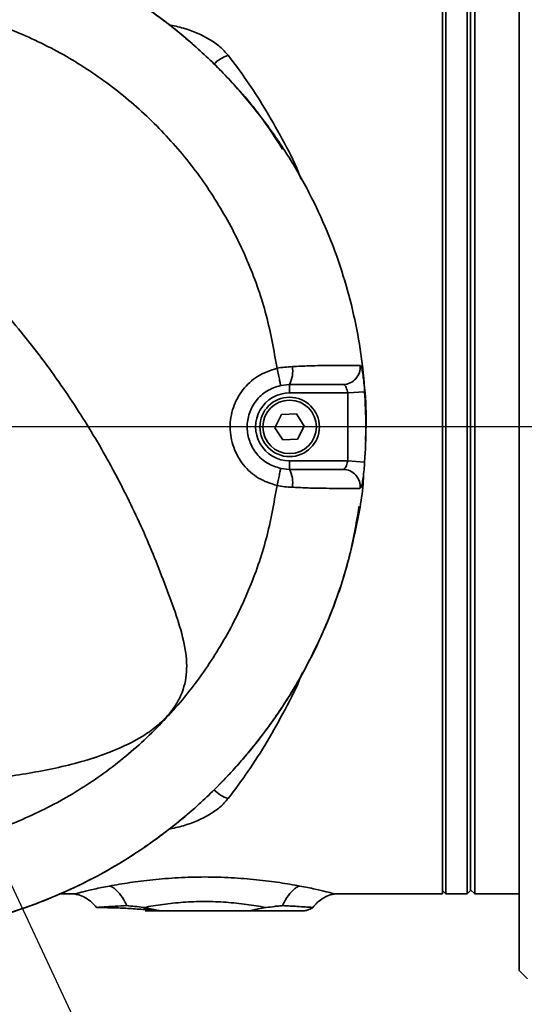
# Model space of a CAD drawing. Header units: millimetres. Extents: x -8713 to 3261, y -18743 to -8704.
# Tile 108 of 156: x -2943 to -2884, y -11291 to -11175. Entities that reach past the tile are written whole.
import ezdxf

# ---------------------------------------------------------------- set-up
doc = ezdxf.new("R2010")
doc.units = ezdxf.units.MM
doc.header["$LTSCALE"] = 10
doc.header["$PDSIZE"] = -1
doc.linetypes.add('CENTER', pattern=[50.8, 31.75, -6.35, 6.35, -6.35])
doc.layers.get('Defpoints').update_dxf_attribs({"true_color": 0x5e5e5e})
doc.layers.add('细实线层', color=7, linetype='Continuous')
doc.dimstyles.new('ISO-25', dxfattribs={"dimscale": 20, "dimtxt": 4, "dimasz": 3.05, "dimexe": 3, "dimexo": 0.625, "dimtad": 1, "dimdec": 0, "dimtxsty": 'Standard', "dimcen": 2.5, "dimclrd": 1, "dimclre": 1, "dimclrt": 4, "dimadec": 1, "dimazin": 2, "dimtfac": 1, "dimtdec": 0, "dimtmove": 0, "dimatfit": 0, "dimfxl": 1, "dimarcsym": 0})

# ---------------------------------------------------------------- blocks, each defined once
blk = doc.blocks.new('*U157')
at = {"color": 0, "linetype": 'CENTER', "transparency": 16777216}
blk.add_line((1087.7, 0), (-452.24, 0), dxfattribs=at)
blk = doc.blocks.new('*D180')
at = {"color": 1, "lineweight": -2, "transparency": 16777216}
for p, q in [((-2969.38, -11167.04), (-2969.38, -10963.58)), ((-2839.38, -11184.2), (-2839.38, -10963.58)), ((-3030.38, -11023.58), (-3091.38, -11023.58)), ((-2969.38, -11023.58), (-2839.38, -11023.58)), ((-2778.38, -11023.58), (-2535.52, -11023.58))]:
    blk.add_line(p, q, dxfattribs=at)
at = {"color": 1, "lineweight": 20, "transparency": 16777216}
for points in [[(-3030.38, -11013.42), (-3030.38, -11033.75), (-2969.38, -11023.58)], [(-2778.38, -11013.42), (-2778.38, -11033.75), (-2839.38, -11023.58)]]:
    blk.add_solid(points, dxfattribs=at)
at = {"layer": 'Defpoints', "color": 0, "lineweight": 20, "transparency": 16777216}
for p in [(-2839.38, -11023.58), (-2969.38, -11179.54), (-2839.38, -11196.7)]:
    blk.add_point(p, dxfattribs=at)
at = {"color": 4, "transparency": 16777216, "insert": (-2626.45, -10970.63), "char_height": 80, "attachment_point": 5}
blk.add_mtext('130', dxfattribs=at)
blk = doc.blocks.new('*D167')
at = {"color": 1, "lineweight": -2, "transparency": 16777216}
for p, q in [((-3328.92, -10865.5), (-3456.27, -10738.83)), ((-2624.13, -11223.12), (-2282.64, -11223.12))]:
    blk.add_line(p, q, dxfattribs=at)
blk.add_arc((-2969.38, -11223.12), 626.73, 5.57879, 129.5751, dxfattribs=at)
at = {"color": 1, "lineweight": 20, "transparency": 16777216}
for points in [[(-3361.81, -10747.55), (-3375.51, -10732.53), (-3413.73, -10781.15)], [(-2335.46, -11161.7), (-2355.77, -11162.69), (-2342.64, -11223.12)]]:
    blk.add_solid(points, dxfattribs=at)
at = {"layer": 'Defpoints', "color": 0, "lineweight": 20, "transparency": 16777216}
for p in [(-2526.61, -10779.56), (-3320.06, -10874.32), (-4176.57, -11223.12), (-2969.38, -11223.12), (-2636.63, -11223.12)]:
    blk.add_point(p, dxfattribs=at)
at = {"color": 4, "transparency": 16777216, "insert": (-2710.12, -10594.83), "char_height": 80, "attachment_point": 5, "rotation": 337.5769}
blk.add_mtext('130%%D', dxfattribs=at)
blk = doc.blocks.new('*D168')
at = {"color": 1, "lineweight": -2, "transparency": 16777216}
for p, q in [((-2624.13, -11223.12), (-2362.13, -11223.12)), ((-3337.5, -11596.02), (-3395.99, -11655.27))]:
    blk.add_line(p, q, dxfattribs=at)
blk.add_arc((-2969.38, -11223.12), 547.25, 231.7592, 353.6101, dxfattribs=at)
at = {"color": 1, "lineweight": 20, "transparency": 16777216}
for points in [[(-2435.68, -11283.46), (-2415.38, -11284.6), (-2422.13, -11223.12)], [(-3314.83, -11660.56), (-3301.38, -11645.32), (-3353.84, -11612.57)]]:
    blk.add_solid(points, dxfattribs=at)
at = {"layer": 'Defpoints', "color": 0, "lineweight": 20, "transparency": 16777216}
for p in [(-4176.57, -11223.12), (-2969.38, -11223.12), (-2636.63, -11223.12), (-3328.72, -11587.13), (-2967.03, -11770.37)]:
    blk.add_point(p, dxfattribs=at)
at = {"color": 4, "transparency": 16777216, "insert": (-2778.75, -11679.18), "char_height": 80, "attachment_point": 5, "rotation": 22.6847}
blk.add_mtext('130%%D', dxfattribs=at)
blk = doc.blocks.new('*D169')
at = {"color": 1, "lineweight": -2, "transparency": 16777216}
blk.add_arc((-3969.93, -11223.12), 395.04, 288.8561, 351.1439, dxfattribs=at)
at = {"color": 1, "lineweight": 20, "transparency": 16777216}
for points in [[(-3589.74, -11283.16), (-3569.46, -11284.73), (-3574.89, -11223.12)], [(-3839.72, -11606.81), (-3844.79, -11587.12), (-3901.33, -11612.16)]]:
    blk.add_solid(points, dxfattribs=at)
at = {"layer": 'Defpoints', "color": 0, "lineweight": 20, "transparency": 16777216}
for p in [(-4176.57, -11223.12), (-2636.63, -11223.12), (-3945.16, -11363.6), (-3734.03, -11539.99), (-3746.65, -12489.44)]:
    blk.add_point(p, dxfattribs=at)
at = {"color": 4, "transparency": 16777216, "insert": (-3707.87, -11443.02), "char_height": 80, "attachment_point": 5, "rotation": 50}
blk.add_mtext('80°', dxfattribs=at)

msp = doc.modelspace()

# ---------------------------------------------------------------- linework, layer by layer
at = {"color": 1}
msp.add_line((-2884.16, -11405.03), (-2969.38, -11223.12), dxfattribs=at)
at = {"color": 4}
msp.add_arc((-4112.58, -12173.12), 1935.77, 290, 188, dxfattribs=at)
at = {"layer": '细实线层', "linetype": 'Continuous', "lineweight": 35}
for p, q in [((-2884.38, -11287.12), (-2884.38, -11159.12)), ((-2892.98, -11168.12), (-2892.98, -11278.12)), ((-2890.48, -11168.12), (-2890.48, -11278.12)), ((-2890.08, -11277.72), (-2890.08, -11168.52)), ((-2889.58, -11168.12), (-2889.58, -11278.12)), ((-2893.38, -11169.93), (-2893.38, -11278.12)), ((-2911.38, -11218.12), (-2912.43, -11218.24)), ((-2911.38, -11219.12), (-2911.38, -11218.12)), ((-2904.54, -11219.12), (-2911.38, -11219.12)), ((-2902.55, -11218.99), (-2904.54, -11219.12)), ((-2904.54, -11227.12), (-2904.54, -11219.12)), ((-2913.11, -11223.21), (-2912.32, -11221.67)), ((-2912.32, -11221.67), (-2910.59, -11221.58)), ((-2910.59, -11221.58), (-2909.65, -11223.04)), ((-2909.65, -11223.04), (-2910.44, -11224.58)), ((-2912.17, -11224.66), (-2913.11, -11223.21)), ((-2910.44, -11224.58), (-2912.17, -11224.66)), ((-2911.38, -11227.12), (-2911.38, -11228.12)), ((-2911.38, -11227.12), (-2904.54, -11227.12)), ((-2902.55, -11227.26), (-2904.54, -11227.12)), ((-2912.43, -11228.01), (-2911.38, -11228.12)), ((-2890.08, -11277.62), (-2889.58, -11278.12)), ((-2938.5, -11278.12), (-2936.7, -11278.12)), ((-2906.05, -11278.12), (-2893.38, -11278.12)), ((-2893.38, -11277.72), (-2892.98, -11278.12)), ((-2892.98, -11278.12), (-2890.48, -11278.12)), ((-2890.48, -11278.12), (-2890.08, -11277.72)), ((-2889.58, -11278.12), (-2884.38, -11278.12)), ((-2934.11, -11279.71), (-2933.5, -11279.72)), ((-2928.18, -11279.96), (-2927.03, -11280.02)), ((-2926.45, -11280.12), (-2928.38, -11280.12)), ((-2926.45, -11280.12), (-2916.31, -11280.12)), ((-2884.38, -11287.12), (-2883.38, -11288.12))]:
    msp.add_line(p, q, dxfattribs=at)
for radius in [3.5, 3.15]:
    msp.add_circle((-2911.38, -11223.12), radius, dxfattribs=at)
for centre, radius, start, end in [((-2917.39, -11183.23), 4.05, 107.3335, 135.9251), ((-2914.67, -11216.55), 3.65, 334.5332, 8.3817), ((-2905.08, -11216.13), 1.99, 270.3316, 7.2242), ((-2911.38, -11223.12), 4, 90, 270.0086), ((-2914.67, -11229.69), 3.65, 351.6188, 25.5028), ((-2905.08, -11230.12), 1.99, 352.7651, 89.6767), ((-2917.39, -11263.02), 4.05, 224.3316, 252.6684)]:
    msp.add_arc(centre, radius, start, end, dxfattribs=at)
for points, knots in [([(-2902.46, -11224.71), (-2902.43, -11224.18), (-2902.3, -11222.12), (-2902.52, -11218.52), (-2903.02, -11213.92), (-2903.92, -11209.32), (-2905.21, -11204.69), (-2906.9, -11200.09), (-2909.03, -11195.52), (-2911.55, -11191.1), (-2914.45, -11186.91), (-2917.66, -11183.02), (-2921.17, -11179.41), (-2925.02, -11176.08), (-2929.14, -11173.09), (-2933.45, -11170.48), (-2937.96, -11168.24), (-2942.7, -11166.36), (-2948.34, -11164.68), (-2954.91, -11163.39), (-2959.88, -11163.21), (-2962.38, -11163.12)], [0, 0, 0, 0, 0.016541, 0.064532, 0.112523, 0.161689, 0.210855, 0.26293, 0.315006, 0.368594, 0.422182, 0.474234, 0.526287, 0.57985, 0.633412, 0.685463, 0.737514, 0.791077, 0.844639, 0.92172, 1, 1, 1, 1]), ([(-2912.23, -11190.41), (-2913.06, -11189.11), (-2915.29, -11185.61), (-2919.87, -11180.58), (-2925.75, -11175.37), (-2932.3, -11171.01), (-2939.36, -11167.53), (-2946.81, -11165.01), (-2954.53, -11163.42), (-2959.76, -11163.22), (-2962.38, -11163.12)], [0, 0, 0, 0, 0.077548, 0.20893, 0.341003, 0.472849, 0.604295, 0.736611, 0.868067, 1, 1, 1, 1]), ([(-2912.86, -11216.22), (-2913.23, -11214.12), (-2913.97, -11209.92), (-2916.11, -11203.82), (-2918.98, -11197.98), (-2922.62, -11192.52), (-2926.92, -11187.58), (-2931.83, -11183.24), (-2937.26, -11179.56), (-2942.65, -11176.87), (-2947.79, -11174.99), (-2952.57, -11173.78), (-2957.45, -11173.01), (-2960.73, -11172.92), (-2962.38, -11172.87)], [0, 0, 0, 0, 0.088929, 0.177858, 0.269197, 0.360539, 0.451881, 0.543222, 0.634564, 0.725902, 0.794427, 0.862952, 0.931476, 1, 1, 1, 1]), ([(-2925.6, -11175.75), (-2925.02, -11175.88), (-2923.24, -11176.28), (-2921.2, -11177.18), (-2919.52, -11178.32), (-2918.91, -11179.02), (-2918.6, -11179.36)], [0, 0, 0, 0, 0.195775, 0.597143, 0.798652, 1, 1, 1, 1]), ([(-2918.6, -11179.36), (-2917.88, -11180.33), (-2916.44, -11182.25), (-2914.3, -11185.55), (-2912.25, -11189.2), (-2910.77, -11191.97), (-2910.12, -11193.68), (-2910.02, -11193.93)], [0, 0, 0, 0, 0.2363707, 0.4727309, 0.7153074, 0.9578514, 1, 1, 1, 1]), ([(-2925.15, -11244.08), (-2926, -11241.8), (-2927.7, -11237.23), (-2930.82, -11230.55), (-2934.4, -11224.03), (-2938.54, -11217.65), (-2943.22, -11211.51), (-2948.48, -11205.62), (-2954.21, -11200.08), (-2958.38, -11196.74), (-2960.46, -11195.07)], [0, 0, 0, 0, 0.119386, 0.238766, 0.360702, 0.482635, 0.610397, 0.738164, 0.869075, 1, 1, 1, 1]), ([(-2912.86, -11230.02), (-2913.61, -11229.78), (-2915.12, -11229.29), (-2916.91, -11227.65), (-2918.09, -11225.56), (-2918.51, -11223.19), (-2918.13, -11220.8), (-2916.99, -11218.69), (-2915.19, -11216.99), (-2913.65, -11216.48), (-2912.86, -11216.22)], [0, 0, 0, 0, 0.123742, 0.247787, 0.372192, 0.496797, 0.621362, 0.745716, 0.869783, 1, 1, 1, 1]), ([(-2912.86, -11216.22), (-2912.86, -11216.22), (-2912.27, -11216.1), (-2911.66, -11216.06), (-2911.06, -11216.02)], [0, 0, 0, 0, 0.000033, 1, 1, 1, 1]), ([(-2911.06, -11216.02), (-2910.39, -11215.99), (-2908.91, -11215.92), (-2907.18, -11215.89), (-2905.67, -11215.89), (-2904.44, -11215.88), (-2903.55, -11215.88), (-2903.25, -11215.88), (-2903.1, -11215.88)], [0, 0, 0, 0, 0.1413687, 0.3118738, 0.4823534, 0.6529713, 0.8263755, 1, 1, 1, 1]), ([(-2903.1, -11215.88), (-2903.07, -11215.89), (-2902.98, -11215.93), (-2902.86, -11216.3), (-2902.74, -11217), (-2902.63, -11217.93), (-2902.57, -11218.64), (-2902.55, -11218.99)], [0, 0, 0, 0, 0.144415, 0.363972, 0.578468, 0.789675, 1, 1, 1, 1]), ([(-2912.43, -11218.24), (-2913, -11218.42), (-2914.1, -11218.78), (-2915.38, -11219.98), (-2916.2, -11221.48), (-2916.47, -11223.17), (-2916.17, -11224.85), (-2915.33, -11226.33), (-2914.05, -11227.49), (-2912.97, -11227.84), (-2912.43, -11228.01)], [0, 0, 0, 0, 0.130675, 0.254879, 0.379034, 0.503185, 0.627382, 0.751605, 0.875804, 1, 1, 1, 1]), ([(-2905.07, -11218.12), (-2905.2, -11218.12), (-2905.46, -11218.12), (-2906.25, -11218.12), (-2907.33, -11218.12), (-2908.61, -11218.12), (-2909.91, -11218.12), (-2910.96, -11218.12), (-2911.38, -11218.12)], [0, 0, 0, 0, 0.185373, 0.37048, 0.552431, 0.73421, 0.89241, 1, 1, 1, 1]), ([(-2904.54, -11219.12), (-2904.57, -11219.01), (-2904.62, -11218.78), (-2904.73, -11218.48), (-2904.84, -11218.26), (-2904.96, -11218.14), (-2905.04, -11218.13), (-2905.07, -11218.12)], [0, 0, 0, 0, 0.2098278, 0.4225222, 0.6383808, 0.8572856, 1, 1, 1, 1]), ([(-2902.55, -11218.99), (-2902.48, -11220.32), (-2902.33, -11223.08), (-2902.47, -11225.84), (-2902.55, -11227.26)], [0, 0, 0, 0, 0.483362, 1, 1, 1, 1]), ([(-2905.07, -11228.12), (-2905.02, -11228.11), (-2904.93, -11228.09), (-2904.8, -11227.91), (-2904.69, -11227.66), (-2904.6, -11227.38), (-2904.56, -11227.19), (-2904.54, -11227.12)], [0, 0, 0, 0, 0.2213884, 0.4404535, 0.6567298, 0.8697215, 1, 1, 1, 1]), ([(-2902.55, -11227.26), (-2902.56, -11227.48), (-2902.6, -11228.05), (-2902.7, -11228.92), (-2902.82, -11229.72), (-2902.95, -11230.26), (-2903.05, -11230.33), (-2903.1, -11230.37)], [0, 0, 0, 0, 0.130946, 0.343012, 0.55759, 0.776422, 1, 1, 1, 1]), ([(-2962.38, -11283.12), (-2960.66, -11283.08), (-2957.24, -11283), (-2952.09, -11282.31), (-2946.96, -11281.19), (-2942, -11279.63), (-2937.28, -11277.7), (-2932.79, -11275.41), (-2928.47, -11272.71), (-2924.4, -11269.66), (-2920.63, -11266.31), (-2917.15, -11262.66), (-2913.97, -11258.69), (-2911.13, -11254.47), (-2908.68, -11250.06), (-2906.61, -11245.46), (-2904.91, -11240.66), (-2903.57, -11235.31), (-2902.79, -11231.26), (-2902.68, -11228.87), (-2902.67, -11228.58)], [0, 0, 0, 0, 0.057869, 0.115739, 0.175398, 0.235059, 0.291249, 0.34744, 0.405265, 0.46309, 0.519281, 0.575471, 0.633295, 0.69112, 0.747331, 0.803541, 0.861388, 0.919236, 0.989987, 1, 1, 1, 1]), ([(-2911.38, -11228.12), (-2911.3, -11228.12), (-2910.84, -11228.12), (-2909.93, -11228.12), (-2908.76, -11228.12), (-2907.59, -11228.12), (-2906.45, -11228.12), (-2905.53, -11228.12), (-2905.22, -11228.12), (-2905.07, -11228.12)], [0, 0, 0, 0, 0.019644, 0.115018, 0.241439, 0.410419, 0.579651, 0.789679, 1, 1, 1, 1]), ([(-2962.38, -11273.37), (-2960.73, -11273.33), (-2957.45, -11273.23), (-2952.57, -11272.46), (-2947.79, -11271.25), (-2942.65, -11269.38), (-2937.26, -11266.69), (-2931.83, -11263.01), (-2926.92, -11258.67), (-2922.62, -11253.73), (-2918.98, -11248.27), (-2916.11, -11242.43), (-2913.97, -11236.33), (-2913.23, -11232.12), (-2912.86, -11230.02)], [0, 0, 0, 0, 0.068524, 0.137048, 0.205572, 0.274098, 0.365436, 0.456777, 0.548119, 0.63946, 0.730802, 0.822142, 0.911071, 1, 1, 1, 1]), ([(-2911.06, -11230.23), (-2911.66, -11230.19), (-2912.27, -11230.15), (-2912.86, -11230.02), (-2912.86, -11230.02)], [0, 0, 0, 0, 0.999967, 1, 1, 1, 1]), ([(-2903.1, -11230.37), (-2903.28, -11230.37), (-2903.63, -11230.37), (-2904.67, -11230.36), (-2905.97, -11230.36), (-2907.36, -11230.35), (-2908.91, -11230.33), (-2910.22, -11230.26), (-2910.94, -11230.23), (-2911.06, -11230.23)], [0, 0, 0, 0, 0.19695, 0.393658, 0.552988, 0.712113, 0.84954, 0.975007, 1, 1, 1, 1]), ([(-2962.38, -11283.12), (-2959.74, -11283.02), (-2954.49, -11282.82), (-2946.76, -11281.22), (-2939.31, -11278.7), (-2932.25, -11275.21), (-2925.71, -11270.83), (-2919.8, -11265.64), (-2914.62, -11259.72), (-2910.24, -11253.17), (-2906.79, -11246.11), (-2904.35, -11239.16), (-2903.55, -11234.53), (-2903.19, -11232.46)], [0, 0, 0, 0, 0.093231, 0.185715, 0.278045, 0.370948, 0.463191, 0.555889, 0.648454, 0.740771, 0.833653, 0.925924, 1, 1, 1, 1]), ([(-2978.51, -11266.01), (-2974.86, -11265.98), (-2967.57, -11265.94), (-2958.16, -11265.55), (-2950.29, -11265), (-2943.99, -11264.26), (-2937.77, -11263.16), (-2932.39, -11261.52), (-2928.62, -11259.62), (-2926.4, -11257.89), (-2924.81, -11256.12), (-2923.64, -11253.75), (-2923.36, -11250.66), (-2924, -11247.41), (-2924.77, -11245.19), (-2925.15, -11244.08)], [0, 0, 0, 0, 0.159964, 0.319914, 0.412839, 0.505734, 0.597978, 0.689941, 0.751298, 0.782433, 0.813476, 0.855163, 0.896858, 0.948259, 1, 1, 1, 1]), ([(-2909.88, -11252.08), (-2909.92, -11252.16), (-2910.51, -11253.72), (-2911.92, -11256.42), (-2914.02, -11260.25), (-2916.28, -11263.77), (-2917.82, -11265.84), (-2918.6, -11266.88)], [0, 0, 0, 0, 0.013225, 0.256201, 0.499212, 0.749599, 1, 1, 1, 1]), ([(-2918.6, -11266.88), (-2918.91, -11267.23), (-2919.52, -11267.92), (-2921.2, -11269.07), (-2923.26, -11269.97), (-2925.05, -11270.38), (-2925.65, -11270.51)], [0, 0, 0, 0, 0.200158, 0.400477, 0.799474, 1, 1, 1, 1]), ([(-2932.57, -11277.18), (-2931.8, -11277.04), (-2930.27, -11276.77), (-2927.5, -11276.42), (-2924.51, -11276.18), (-2921.38, -11276.09), (-2918.24, -11276.18), (-2915.25, -11276.42), (-2912.48, -11276.77), (-2910.95, -11277.04), (-2910.19, -11277.18)], [0, 0, 0, 0, 0.123636, 0.248418, 0.373707, 0.500189, 0.626026, 0.751878, 0.876791, 1, 1, 1, 1]), ([(-2936.7, -11278.12), (-2936.66, -11278.11), (-2936.56, -11278.08), (-2935.74, -11277.87), (-2934.46, -11277.55), (-2933.2, -11277.3), (-2932.57, -11277.18)], [0, 0, 0, 0, 0.247616, 0.496045, 0.747212, 1, 1, 1, 1]), ([(-2932.57, -11277.18), (-2932.48, -11277.2), (-2932.28, -11277.26), (-2931.81, -11277.6), (-2931.2, -11278.26), (-2930.76, -11279), (-2930.58, -11279.44), (-2930.56, -11279.49)], [0, 0, 0, 0, 0.100096, 0.235331, 0.593938, 0.952546, 1, 1, 1, 1]), ([(-2910.19, -11277.18), (-2910.27, -11277.2), (-2910.47, -11277.26), (-2910.95, -11277.6), (-2911.55, -11278.26), (-2912, -11279), (-2912.17, -11279.44), (-2912.19, -11279.49)], [0, 0, 0, 0, 0.100097, 0.235332, 0.59394, 0.952549, 1, 1, 1, 1]), ([(-2910.19, -11277.18), (-2909.56, -11277.3), (-2908.3, -11277.55), (-2907, -11277.87), (-2906.26, -11278.06), (-2905.96, -11278.15), (-2906.05, -11278.12), (-2906.05, -11278.12)], [0, 0, 0, 0, 0.252275, 0.502684, 0.75135, 0.999034, 1, 1, 1, 1]), ([(-2936.72, -11278.12), (-2936.53, -11278.15), (-2936.07, -11278.21), (-2935.36, -11278.57), (-2934.65, -11279.07), (-2934.27, -11279.51), (-2934.1, -11279.72)], [0, 0, 0, 0, 0.177911, 0.442984, 0.744965, 1, 1, 1, 1]), ([(-2908.66, -11279.72), (-2908.49, -11279.52), (-2908.11, -11279.07), (-2907.4, -11278.58), (-2906.7, -11278.21), (-2906.24, -11278.15), (-2906.05, -11278.12)], [0, 0, 0, 0, 0.2541273, 0.555275, 0.8207322, 1, 1, 1, 1]), ([(-2934.11, -11279.71), (-2934.11, -11279.71), (-2934.18, -11279.71), (-2934.01, -11279.7), (-2933.64, -11279.67), (-2933.51, -11279.67)], [0, 0, 0, 0, 0.001519, 0.647102, 1, 1, 1, 1]), ([(-2933.51, -11279.67), (-2933.41, -11279.66), (-2933.08, -11279.64), (-2932.09, -11279.57), (-2931.03, -11279.51), (-2930.56, -11279.49)], [0, 0, 0, 0, 0.185408, 0.642139, 1, 1, 1, 1]), ([(-2933.5, -11279.72), (-2933.49, -11279.72), (-2933.29, -11279.73), (-2932.04, -11279.74), (-2930.05, -11279.83), (-2928.79, -11279.93), (-2928.19, -11279.96), (-2928.18, -11279.96)], [0, 0, 0, 0, 0.007266, 0.439647, 0.722286, 0.993933, 1, 1, 1, 1]), ([(-2930.56, -11279.49), (-2930.56, -11279.49), (-2930.56, -11279.49), (-2930.56, -11279.49), (-2930.56, -11279.49), (-2930.56, -11279.49), (-2930.24, -11279.56), (-2929.6, -11279.56), (-2928.93, -11279.67), (-2928.59, -11279.73)], [0, 0, 0, 0, 0.00014, 0.000305, 0.000744, 0.002164, 0.007374, 0.500103, 1, 1, 1, 1]), ([(-2914.16, -11279.73), (-2914.19, -11279.72), (-2914.91, -11279.58), (-2916.42, -11279.33), (-2918.84, -11279.07), (-2921.38, -11278.98), (-2923.91, -11279.07), (-2926.33, -11279.33), (-2927.84, -11279.58), (-2928.56, -11279.72), (-2928.59, -11279.73)], [0, 0, 0, 0, 0.007236, 0.171953, 0.336326, 0.499748, 0.664008, 0.827644, 0.992184, 1, 1, 1, 1]), ([(-2928.59, -11279.73), (-2928.41, -11279.75), (-2928.04, -11279.81), (-2927.46, -11279.93), (-2926.93, -11280.05), (-2926.59, -11280.1), (-2926.45, -11280.12)], [0, 0, 0, 0, 0.270798, 0.542889, 0.816768, 1, 1, 1, 1]), ([(-2916.31, -11280.12), (-2916.18, -11280.11), (-2915.93, -11280.07), (-2915.52, -11279.98), (-2914.92, -11279.85), (-2914.46, -11279.77), (-2914.16, -11279.73)], [0, 0, 0, 0, 0.165403, 0.331322, 0.563902, 1, 1, 1, 1]), ([(-2914.16, -11279.73), (-2914.16, -11279.73), (-2914.16, -11279.73), (-2914.16, -11279.73), (-2914.16, -11279.73), (-2914.16, -11279.72), (-2913.82, -11279.68), (-2913.32, -11279.6), (-2912.75, -11279.54), (-2912.47, -11279.52), (-2912.32, -11279.51), (-2912.24, -11279.5), (-2912.2, -11279.49), (-2912.19, -11279.49), (-2912.19, -11279.49), (-2912.19, -11279.49), (-2912.19, -11279.49), (-2912.19, -11279.49), (-2912.19, -11279.49)], [0, 0, 0, 0, 0.00001, 0.000035, 0.00013, 0.000501, 0.001969, 0.499969, 0.749996, 0.875034, 0.937554, 0.983794, 0.99557, 0.998647, 0.99951, 0.999791, 0.999902, 1, 1, 1, 1]), ([(-2912.19, -11279.49), (-2911.6, -11279.52), (-2910.54, -11279.58), (-2909.47, -11279.65), (-2908.78, -11279.7), (-2908.7, -11279.7), (-2908.65, -11279.71)], [0, 0, 0, 0, 0.281291, 0.50273, 0.753687, 1, 1, 1, 1]), ([(-2909.74, -11280.12), (-2909.67, -11280.12), (-2909.51, -11280.1), (-2909.1, -11279.95), (-2908.73, -11279.77), (-2908.67, -11279.73), (-2908.65, -11279.71)], [0, 0, 0, 0, 0.23234, 0.492149, 0.756141, 1, 1, 1, 1]), ([(-2909.74, -11280.12), (-2910.01, -11280.12), (-2910.55, -11280.12), (-2912.81, -11280.12), (-2914.91, -11280.12), (-2916.31, -11280.12)], [0, 0, 0, 0, 0.247885, 0.499171, 1, 1, 1, 1])]:
    msp.add_open_spline(points, degree=3, knots=knots, dxfattribs=at)
for points in [[(-2912.43, -11218.24), (-2912.44, -11218.21), (-2912.45, -11218.14), (-2912.55, -11217.68), (-2912.69, -11217.01), (-2912.8, -11216.49), (-2912.86, -11216.22)], [(-2912.43, -11228.01), (-2912.44, -11228.04), (-2912.45, -11228.1), (-2912.55, -11228.57), (-2912.69, -11229.24), (-2912.8, -11229.76), (-2912.86, -11230.02)]]:
    msp.add_open_spline(points, degree=3, dxfattribs=at)

# ---------------------------------------------------------------- block references
at = {"color": 1, "linetype": 'CENTER'}
msp.add_blockref('*U157', (-3724.33, -11223.12), dxfattribs=at)

# ---------------------------------------------------------------- dimensions: what is measured, and where the dimension line sits
for base, line1, line2, picture, middle in [((-2526.61, -10779.56), ((-2969.38, -11223.12), (-3320.06, -10874.32)), ((-2636.63, -11223.12), (-4176.57, -11223.12)), '*D167', (-2710.12, -10594.83)), ((-2967.03, -11770.37), ((-2636.63, -11223.12), (-4176.57, -11223.12)), ((-2969.38, -11223.12), (-3328.72, -11587.13)), '*D168', (-2778.75, -11679.18))]:
    dim = msp.add_angular_dim_2l(base=base, line1=line1, line2=line2, text='130%%D', dimstyle='ISO-25')
    dim.commit()
    dim.dimension.update_dxf_attribs({"geometry": picture, "text_midpoint": middle})
dim = msp.add_linear_dim(base=(-2839.38, -11023.58), p1=(-2969.38, -11179.54), p2=(-2839.38, -11196.7), dimstyle='ISO-25')
dim.commit()
dim.dimension.update_dxf_attribs({"geometry": '*D180', "text_midpoint": (-2626.45, -10970.63)})
dim = msp.add_angular_dim_2l(base=(-3734.03, -11539.99), line1=((-3945.16, -11363.6), (-3746.65, -12489.44)), line2=((-2636.63, -11223.12), (-4176.57, -11223.12)), dimstyle='ISO-25')
dim.commit()
dim.dimension.update_dxf_attribs({"geometry": '*D169', "text_midpoint": (-3707.87, -11443.02)})

doc.saveas('drawing.dxf')
